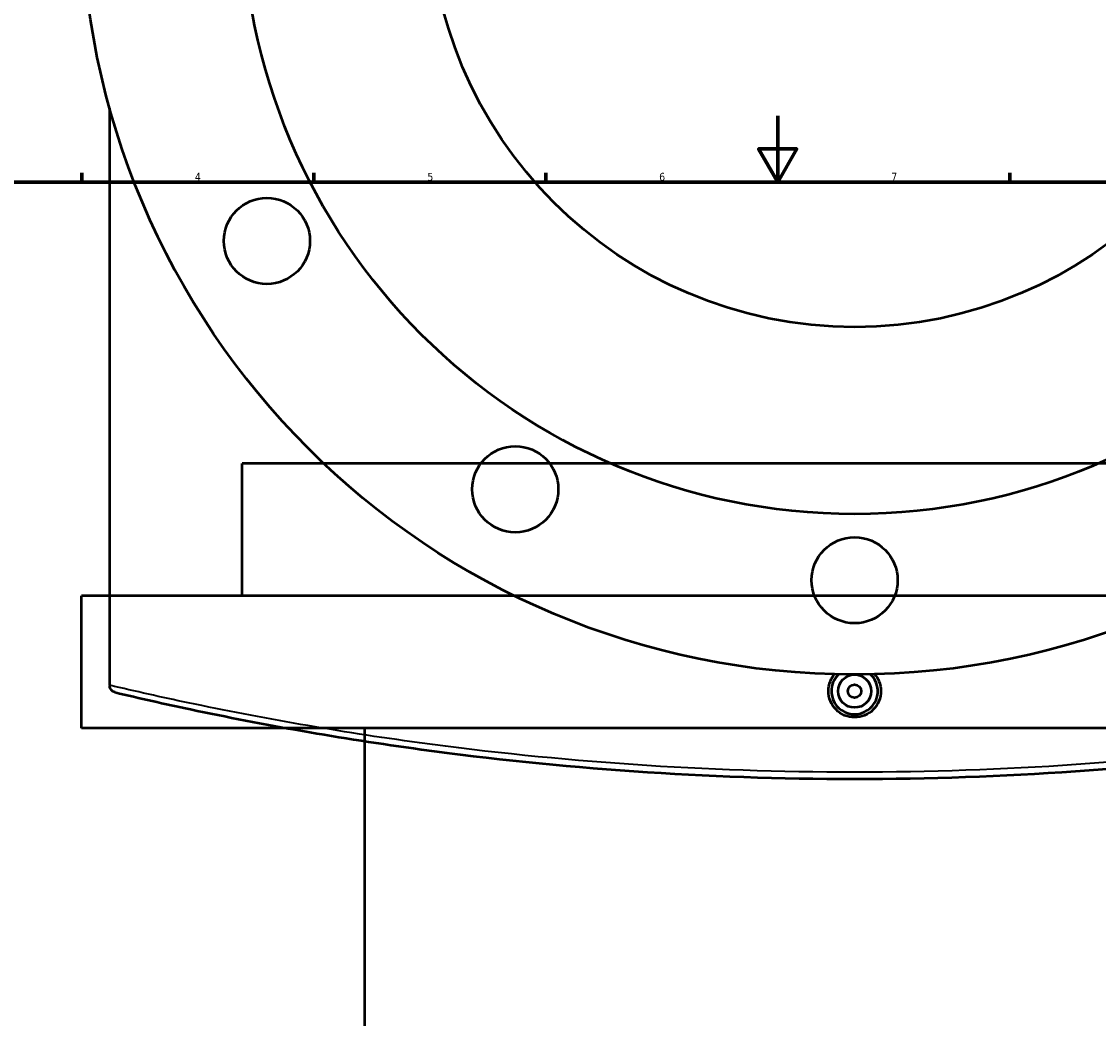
# Model space of a CAD drawing. Header units: millimetres. Extents: x -634 to 1181, y -305 to 948.
# Tile 9 of 13: x 192 to 517, y 321 to 623. Entities that reach past the tile are written whole.
import ezdxf

# ---------------------------------------------------------------- set-up
doc = ezdxf.new("R2010")
doc.units = ezdxf.units.MM
for name, color, linetype, lineweight in [('Border (ANSI)', 7, 'Continuous', 70), ('Dimension (ANSI)', 7, 'Continuous', 25), ('Visible (ANSI)', 7, 'Continuous', 50), ('Visible Narrow (ANSI)', 7, 'Continuous', 35)]:
    doc.layers.add(name, color=color, linetype=linetype, lineweight=lineweight)
doc.styles.add('Note Text (ANSI)', font='tahoma.ttf')
doc.dimstyles.new('Default - mm (ANSI)', dxfattribs={"dimtxt": 2.4, "dimasz": 2.5, "dimexe": 3.175, "dimexo": 1.6002, "dimgap": 0.8, "dimtad": 0, "dimtoh": 1, "dimdec": 0, "dimrnd": 1e-08, "dimzin": 4, "dimdsep": 46, "dimtxsty": 'Note Text (ANSI)', "dimcen": 0.09, "dimdle": 10, "dimclrd": 256, "dimclre": 256, "dimclrt": 5, "dimadec": 1, "dimazin": 1, "dimtfac": 1.27, "dimtofl": 0, "dimtmove": 0, "dimatfit": 3, "dimfxl": 1, "dimtolj": 1, "dimtzin": 4, "dimlwd": -1, "dimlwe": -1, "dimarcsym": 0})

# ---------------------------------------------------------------- blocks, each defined once
blk = doc.blocks.new('Borders Default Border')
at = {"layer": 'Border (ANSI)'}
for p, q in [((210.25, 574), (210.25, 576.8)), ((280.33, 574), (280.33, 576.8)), ((350.42, 574), (350.42, 576.8)), ((490.58, 574), (490.58, 576.8))]:
    blk.add_line(p, q, dxfattribs=at)
at = {"layer": 'Border (ANSI)', "flags": 128}
for points in [[(420.5, 594), (420.5, 574), (414.73, 584), (426.27, 584), (420.5, 574)], [(20, 20), (20, 574), (821, 574), (821, 20), (20, 20)]]:
    blk.add_lwpolyline(points, dxfattribs=at)
at = {"layer": 'Border (ANSI)', "color": 5, "true_color": 0x0000ff, "char_height": 2.4, "attachment_point": 7, "style": 'Note Text (ANSI)'}
for s, insert in [('4', (244.45, 574.4)), ('5', (314.67, 574.35)), ('6', (384.69, 574.35)), ('7', (454.8, 574.4))]:
    blk.add_mtext(s, dxfattribs=dict(at, insert=insert))
blk = doc.blocks.new('*D7')
at = {"layer": 'Defpoints', "color": 0, "transparency": 16777216}
for p in [(397.33, 778.54), (490.14, 538.88)]:
    blk.add_point(p, dxfattribs=at)
at = {"layer": 'Dimension (ANSI)', "transparency": 16777216}
for p, q in [((429.31, 695.94), (398.23, 776.21)), ((426.15, 695.94), (429.31, 695.94))]:
    blk.add_line(p, q, dxfattribs=at)
blk.add_solid([(398.62, 776.36), (397.84, 776.06), (397.33, 778.54)], dxfattribs=at)
at = {"layer": 'Dimension (ANSI)', "color": 5, "transparency": 16777216, "insert": (417.59, 697.24), "char_height": 2.4, "attachment_point": 1, "style": 'Note Text (ANSI)'}
blk.add_mtext('\\A1;∅257', dxfattribs=at)
blk = doc.blocks.new('*D8')
at = {"layer": 'Defpoints', "color": 0, "transparency": 16777216}
for p in [(313.41, 852.46), (574.05, 464.96)]:
    blk.add_point(p, dxfattribs=at)
at = {"layer": 'Dimension (ANSI)', "transparency": 16777216}
for p, q in [((330.48, 827.1), (314.81, 850.39)), ((327.31, 827.1), (330.48, 827.1))]:
    blk.add_line(p, q, dxfattribs=at)
blk.add_solid([(315.16, 850.62), (314.46, 850.16), (313.41, 852.46)], dxfattribs=at)
at = {"layer": 'Dimension (ANSI)', "color": 5, "transparency": 16777216, "insert": (318.75, 828.39), "char_height": 2.4, "attachment_point": 1, "style": 'Note Text (ANSI)'}
blk.add_mtext('\\A1;∅467', dxfattribs=at)

msp = doc.modelspace()

# ---------------------------------------------------------------- linework, layer by layer
at = {"layer": 'Visible (ANSI)'}
for p, q in [((218.73, 421.98), (218.73, 596.29)), ((628.73, 489.02), (258.73, 489.02)), ((258.73, 449.02), (258.73, 489.02)), ((677.23, 449.02), (210.23, 449.02)), ((210.23, 409.02), (210.23, 449.02)), ((218.73, 421.98), (218.73, 421.79)), ((677.23, 409.02), (210.23, 409.02)), ((295.73, 198.13), (295.73, 409.02))]:
    msp.add_line(p, q, dxfattribs=at)
for centre, radius in [((443.73, 658.71), 233.5), ((443.73, 658.71), 185), ((443.73, 658.71), 128.5), ((266.2, 556.21), 13), ((341.23, 481.18), 13), ((443.73, 453.71), 13), ((443.73, 420.21), 5), ((443.73, 420.21), 2)]:
    msp.add_circle(centre, radius, dxfattribs=at)
msp.add_arc((443.73, 420.21), 7, 133.8237, 46.1763, dxfattribs=at)
for points, knots in [([(451.67, 420.21), (451.67, 419.22), (451.47, 418.15), (450.66, 416.2), (450.05, 415.31), (448.64, 413.9), (447.74, 413.29), (445.79, 412.48), (444.73, 412.29), (442.74, 412.29), (441.68, 412.48), (439.72, 413.29), (438.83, 413.9), (437.42, 415.31), (436.81, 416.2), (436, 418.15), (435.8, 419.22), (435.8, 421.21), (436, 422.27), (436.71, 423.99), (437.14, 424.69), (437.64, 425.29)], [0, 0, 0, 0, 0.298869, 0.298869, 0.597738, 0.597738, 0.896397, 0.896397, 1.195056, 1.195056, 1.493714, 1.493714, 1.792373, 1.792373, 2.091242, 2.091242, 2.390111, 2.390111, 2.688907, 2.688907, 2.917176, 2.917176, 2.917176, 2.917176]), ([(449.82, 425.29), (450.32, 424.69), (450.75, 423.99), (451.47, 422.27), (451.67, 421.21), (451.67, 420.21)], [4.2531579, 4.2531579, 4.2531579, 4.2531579, 4.4814267, 4.4814267, 4.7802225, 4.7802225, 4.7802225, 4.7802225]), ([(220.27, 419.85), (220.27, 419.85), (220.27, 419.85), (220.07, 419.9), (219.88, 419.97), (219.53, 420.18), (219.38, 420.31), (219.08, 420.65), (218.94, 420.86), (218.78, 421.32), (218.73, 421.55), (218.73, 421.79)], [-0.2864662, -0.2864662, -0.2864662, -0.2864662, -0.2857599, -0.2857599, -0.2181872, -0.2181872, -0.151775, -0.151775, -0.0722606, -0.0722606, 0, 0, 0, 0]), ([(220.27, 419.85), (227.67, 418.09), (235.3, 416.38), (264.92, 410.1), (288.31, 405.95), (333.53, 399.78), (355.07, 397.53), (398.98, 394.5), (421.36, 393.71), (443.73, 393.71), (466.11, 393.71), (488.48, 394.5), (532.4, 397.53), (553.94, 399.78), (596.32, 405.56), (617.11, 409.15), (647.22, 415.27), (657.4, 417.52), (667.19, 419.85)], [3.235129, 3.235129, 3.235129, 3.235129, 6.070096, 6.070096, 13.971899, 13.971899, 20.670575, 20.670575, 27.369257, 27.369257, 27.369257, 34.067938, 34.067938, 40.766615, 40.766615, 47.752567, 47.752567, 51.50341, 51.50341, 51.50341, 51.50341])]:
    msp.add_open_spline(points, degree=3, knots=knots, dxfattribs=at)
at = {"layer": 'Visible Narrow (ANSI)'}
msp.add_open_spline([(667.94, 421.79), (658.12, 419.48), (647.91, 417.23), (617.69, 411.12), (596.83, 407.54), (554.31, 401.76), (532.7, 399.52), (488.63, 396.5), (466.18, 395.71), (443.73, 395.71), (421.28, 395.71), (398.83, 396.5), (354.77, 399.52), (333.16, 401.76), (287.78, 407.92), (264.32, 412.07), (234.32, 418.39), (226.41, 420.16), (218.73, 421.98)], degree=3, knots=[-51.50341, -51.50341, -51.50341, -51.50341, -47.752567, -47.752567, -40.766615, -40.766615, -34.067938, -34.067938, -27.369257, -27.369257, -27.369257, -20.670575, -20.670575, -13.971899, -13.971899, -6.070096, -6.070096, -3.13475, -3.13475, -3.13475, -3.13475], dxfattribs=at)

# ---------------------------------------------------------------- block references
msp.add_blockref('Borders Default Border', (0, 0))

# ---------------------------------------------------------------- dimensions: what is measured, and where the dimension line sits
at = {"layer": 'Dimension (ANSI)'}
for p1, p2, picture, middle in [((574.05, 464.96), (313.41, 852.46), '*D8', (322.63, 827.1)), ((490.14, 538.88), (397.33, 778.54), '*D7', (421.47, 695.94))]:
    dim = msp.add_diameter_dim_2p(p1=p1, p2=p2, dimstyle='Default - mm (ANSI)', override={"dimgap": 0.8, "dimtih": 1, "dimdec": 0, "dimlfac": 1, "dimtol": 0, "dimlim": 0, "dimtp": 0, "dimtm": 0, "dimtdec": 2}, dxfattribs=at)
    dim.commit()
    dim.dimension.update_dxf_attribs({"geometry": picture, "text_midpoint": middle, "dimtype": 163})

doc.saveas('drawing.dxf')
